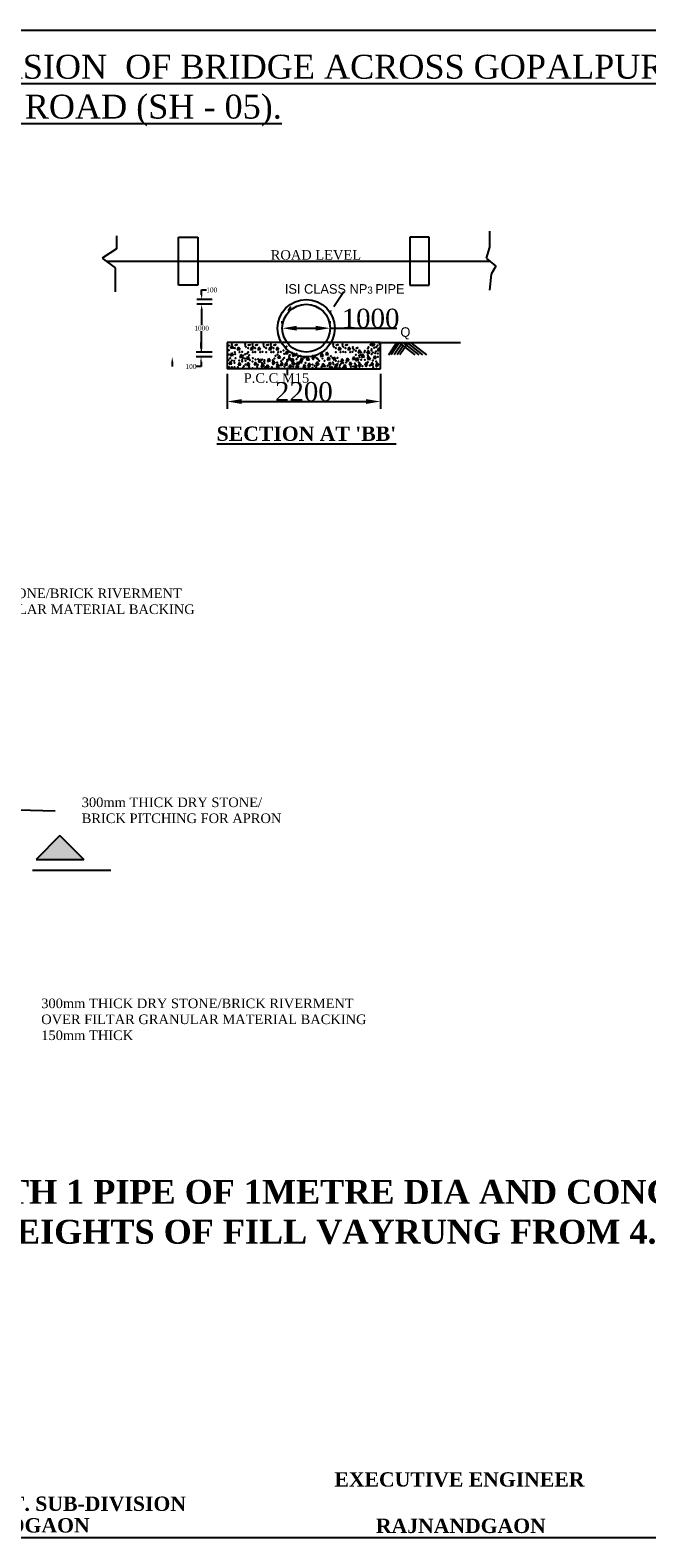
# Model space of a CAD drawing. Header units: millimetres. Extents: x -1995464 to 2763072, y 540154 to 1556955.
# Tile 5 of 24: x 1294810 to 1307696, y 1304186 to 1335686. Entities that reach past the tile are written whole.
import ezdxf

# ---------------------------------------------------------------- set-up
doc = ezdxf.new("R2010")
doc.units = ezdxf.units.MM
doc.header["$MEASUREMENT"] = 0
doc.styles.get("Standard").update_dxf_attribs({"font": 'times.ttf'})
doc.dimstyles.get("Standard").update_dxf_attribs({"dimtxt": 400, "dimasz": 300, "dimexe": 150, "dimexo": 100, "dimgap": 0.09, "dimtad": 1, "dimtih": 1, "dimtoh": 1, "dimdec": 0, "dimzin": 0, "dimdsep": 46, "dimtxsty": 'Standard', "dimcen": 0.09, "dimadec": 0, "dimazin": 0, "dimtfac": 1, "dimtdec": 0, "dimtofl": 0, "dimtmove": 0, "dimatfit": 3, "dimfxl": 150, "dimtolj": 1, "dimtzin": 0, "dimarcsym": 0})

# ---------------------------------------------------------------- blocks, each defined once
blk = doc.blocks.new('*D83')
at = {"color": 0, "lineweight": -2, "transparency": 16777216}
for p, q in [((1298929, 1328509), (1298929, 1327777)), ((1302129, 1328509), (1302129, 1327777)), ((1299229, 1327927), (1301829, 1327927))]:
    blk.add_line(p, q, dxfattribs=at)
at = {"color": 0, "lineweight": 25, "transparency": 16777216}
for points in [[(1299229, 1327977), (1299229, 1327877), (1298929, 1327927)], [(1301829, 1327977), (1301829, 1327877), (1302129, 1327927)]]:
    blk.add_solid(points, dxfattribs=at)
at = {"layer": 'Defpoints', "color": 0, "lineweight": 25, "transparency": 16777216}
for p in [(1298929, 1328609), (1302129, 1328609), (1302129, 1327927)]:
    blk.add_point(p, dxfattribs=at)
at = {"color": 0, "transparency": 16777216, "insert": (1300529, 1328131), "char_height": 400, "attachment_point": 5}
blk.add_mtext('\\A1;2200', dxfattribs=at)
blk = doc.blocks.new('*D59')
at = {"color": 0, "lineweight": -2, "transparency": 16777216}
for p, q in [((1300078, 1329559), (1300078, 1329609)), ((1300378, 1329459), (1300778, 1329459)), ((1301078, 1329559), (1301078, 1329609)), ((1301078, 1329459), (1302469, 1329459))]:
    blk.add_line(p, q, dxfattribs=at)
at = {"color": 0, "lineweight": 25, "transparency": 16777216}
for points in [[(1300378, 1329509), (1300378, 1329409), (1300078, 1329459)], [(1300778, 1329509), (1300778, 1329409), (1301078, 1329459)]]:
    blk.add_solid(points, dxfattribs=at)
at = {"layer": 'Defpoints', "color": 0, "lineweight": 25, "transparency": 16777216}
for p in [(1300078, 1329459), (1301078, 1329459), (1301078, 1329459)]:
    blk.add_point(p, dxfattribs=at)
at = {"color": 0, "transparency": 16777216, "insert": (1301923, 1329663), "char_height": 400, "attachment_point": 5}
blk.add_mtext('\\A1;1000', dxfattribs=at)

msp = doc.modelspace()

# ---------------------------------------------------------------- hatches: boundary and pattern name
msp.add_hatch(color=0).paths.add_polyline_path([(1295433.7, 1318359.6), (1295933.7, 1318359.6), (1295433.7, 1318859.6), (1294933.7, 1318359.6)])

# ---------------------------------------------------------------- linework, layer by layer
at = {"color": 0}
for p, q in [((1266081.2, 1335686.2), (1310781.2, 1335686.2)), ((1296616.8, 1331387.8), (1296616.8, 1331120.6)), ((1297912.6, 1330859), (1297912.6, 1331359)), ((1297912.6, 1331359), (1298312.6, 1331359)), ((1298312.6, 1331359), (1298312.6, 1330359)), ((1303144.1, 1331359), (1302744.1, 1331359)), ((1302744.1, 1331359), (1302744.1, 1330359)), ((1303144.1, 1330859), (1303144.1, 1331359)), ((1304406.5, 1331488), (1304406.5, 1331154)), ((1296616.8, 1331120.6), (1296315.9, 1330920.2)), ((1296315.9, 1330920.2), (1296583.4, 1330719.8)), ((1304406.5, 1331154), (1304339.7, 1330920.2)), ((1304339.7, 1330920.2), (1304540.3, 1330753.2)), ((1296397.7, 1330859), (1304413.1, 1330859)), ((1296583.4, 1330719.8), (1296583.4, 1330519.4)), ((1297912.6, 1330359), (1297912.6, 1330859)), ((1303144.1, 1330359), (1303144.1, 1330859)), ((1304440, 1330586.2), (1304406.5, 1330252.2)), ((1304540.3, 1330753.2), (1304440, 1330586.2)), ((1296583.4, 1330519.4), (1296583.4, 1330218.8)), ((1298312.6, 1330359), (1297912.6, 1330359)), ((1298393.6, 1330159.2), (1298393.6, 1330259.3)), ((1298393.6, 1330259.3), (1298493.7, 1330259.3)), ((1302744.1, 1330359), (1303144.1, 1330359)), ((1298615.4, 1330059), (1298293.4, 1330059)), ((1298615.4, 1329959), (1298293.4, 1329959)), ((1298615.4, 1329959), (1298293.4, 1329959)), ((1301158.3, 1329914.7), (1301365.5, 1330223.1)), ((1298393.6, 1329858.8), (1298393.6, 1329519.2)), ((1298393.6, 1329858.8), (1298393.6, 1329758.6)), ((1300203.3, 1329831.6), (1300259.2, 1329914.7)), ((1298393.6, 1329059.2), (1298393.6, 1329398.8)), ((1298380.7, 1329059.2), (1298380.7, 1329159.3)), ((1302128.6, 1329159), (1298928.6, 1329159)), ((1299159, 1329159), (1298928.6, 1329159)), ((1298928.6, 1329159), (1298928.6, 1328609)), ((1299019.9, 1329098.2), (1298999.1, 1329039.3)), ((1298999.1, 1329039.3), (1299058.1, 1329049.7)), ((1299058.1, 1329049.7), (1299019.9, 1329098.2)), ((1299157.1, 1329065.6), (1299136.3, 1329006.6)), ((1299136.3, 1329006.6), (1299195.3, 1329017)), ((1299195.3, 1329017), (1299157.1, 1329065.6)), ((1299333.7, 1329049.7), (1299295.5, 1329098.2)), ((1299432.7, 1329065.6), (1299411.9, 1329006.6)), ((1299411.9, 1329006.6), (1299470.9, 1329017)), ((1299470.9, 1329017), (1299432.7, 1329065.6)), ((1299486.8, 1329049.7), (1299448.6, 1329098.2)), ((1299585.8, 1329065.6), (1299564.9, 1329006.6)), ((1299564.9, 1329006.6), (1299623.9, 1329017)), ((1299623.9, 1329017), (1299585.8, 1329065.6)), ((1299716.3, 1329049.7), (1299678.1, 1329098.2)), ((1299815.3, 1329065.6), (1299794.5, 1329006.6)), ((1299794.5, 1329006.6), (1299853.5, 1329017)), ((1299853.5, 1329017), (1299815.3, 1329065.6)), ((1299869.4, 1329049.7), (1299831.2, 1329098.2)), ((1299968.3, 1329065.6), (1299947.5, 1329006.6)), ((1299947.5, 1329006.6), (1300006.5, 1329017)), ((1300006.5, 1329017), (1299968.3, 1329065.6)), ((1301170.1, 1329049.7), (1301132, 1329098.2)), ((1301269.1, 1329065.6), (1301248.3, 1329006.6)), ((1301248.3, 1329006.6), (1301307.3, 1329017)), ((1301307.3, 1329017), (1301269.1, 1329065.6)), ((1301367.5, 1329049.7), (1301329.3, 1329098.2)), ((1301466.5, 1329065.6), (1301445.6, 1329006.6)), ((1301445.6, 1329006.6), (1301504.7, 1329017)), ((1301504.7, 1329017), (1301466.5, 1329065.6)), ((1301584.8, 1328990.7), (1301546.6, 1329039.3)), ((1301683.8, 1329006.6), (1301663, 1328947.7)), ((1301722, 1328958.1), (1301683.8, 1329006.6)), ((1301868, 1328993.8), (1301847.1, 1328934.8)), ((1301906.2, 1328945.3), (1301868, 1328993.8)), ((1302128.6, 1329159), (1301898.2, 1329159)), ((1301972.5, 1329150.4), (1301951.6, 1329091.5)), ((1301951.6, 1329091.5), (1302010.7, 1329101.9)), ((1302010.7, 1329101.9), (1301972.5, 1329150.4)), ((1302090.1, 1329046), (1302069.2, 1328987)), ((1302069.2, 1328987), (1302128.3, 1328997.5)), ((1302128.3, 1328997.5), (1302090.1, 1329046)), ((1302128.6, 1328609), (1302128.6, 1329159)), ((1302147.9, 1329158.7), (1303799.5, 1329158.7)), ((1302469.5, 1329159.3), (1302295.9, 1328899.1)), ((1302529.6, 1329159.3), (1302356.3, 1328899.5)), ((1302589.7, 1329159.3), (1302416.6, 1328899.9)), ((1302469.5, 1329159.3), (1302766.9, 1329159.3)), ((1302606, 1329093.6), (1302477, 1328900.3)), ((1302855.2, 1328902.6), (1302520.4, 1329159.3)), ((1302701.4, 1329146.5), (1302537.4, 1328900.7)), ((1302936.7, 1328903.1), (1302602.6, 1329159.3)), ((1303018.2, 1328903.6), (1302684.8, 1329159.3)), ((1303099.8, 1328904.2), (1302766.9, 1329159.3)), ((1297779.2, 1328758.8), (1297779.2, 1328658.6)), ((1298615.4, 1328959), (1298280.5, 1328959)), ((1298615.4, 1328859), (1298280.5, 1328859)), ((1298615.4, 1328959), (1298293.4, 1328959)), ((1298380.7, 1328758.8), (1298380.7, 1328658.6)), ((1298987.3, 1328765.4), (1298966.4, 1328706.4)), ((1298966.4, 1328706.4), (1299025.5, 1328716.8)), ((1299025.5, 1328716.8), (1298987.3, 1328765.4)), ((1299019.9, 1328941.6), (1298999.1, 1328882.6)), ((1298999.1, 1328882.6), (1299058.1, 1328893)), ((1299058.1, 1328893), (1299019.9, 1328941.6)), ((1299176.7, 1328745.8), (1299155.9, 1328686.9)), ((1299155.9, 1328686.9), (1299214.9, 1328697.3)), ((1299214.9, 1328697.3), (1299176.7, 1328745.8)), ((1299209.4, 1328909), (1299188.5, 1328850)), ((1299188.5, 1328850), (1299247.6, 1328860.4)), ((1299247.6, 1328860.4), (1299209.4, 1328909)), ((1299353.1, 1328869.8), (1299332.2, 1328810.9)), ((1299332.2, 1328810.9), (1299391.3, 1328821.3)), ((1299359.6, 1328739.3), (1299338.8, 1328680.3)), ((1299338.8, 1328680.3), (1299397.8, 1328690.7)), ((1299391.3, 1328821.3), (1299353.1, 1328869.8)), ((1299397.8, 1328690.7), (1299359.6, 1328739.3)), ((1299509.8, 1328752.4), (1299489, 1328693.4)), ((1299489, 1328693.4), (1299548, 1328703.8)), ((1299548, 1328703.8), (1299509.8, 1328752.4)), ((1299601.3, 1328811.1), (1299580.5, 1328752.1)), ((1299580.5, 1328752.1), (1299639.5, 1328762.5)), ((1299639.5, 1328762.5), (1299601.3, 1328811.1)), ((1299660.1, 1328713.2), (1299639.3, 1328654.2)), ((1299698.3, 1328664.6), (1299660.1, 1328713.2)), ((1299764.6, 1328693.6), (1299743.8, 1328634.7)), ((1299802.8, 1328645.1), (1299764.6, 1328693.6)), ((1299790.7, 1328824.1), (1299769.9, 1328765.2)), ((1299769.9, 1328765.2), (1299828.9, 1328775.6)), ((1299828.9, 1328775.6), (1299790.7, 1328824.1)), ((1299888.7, 1328778.5), (1299867.9, 1328719.5)), ((1299867.9, 1328719.5), (1299926.9, 1328729.9)), ((1299926.9, 1328729.9), (1299888.7, 1328778.5)), ((1299980.2, 1328706.7), (1299959.3, 1328647.7)), ((1300018.4, 1328658.1), (1299980.2, 1328706.7)), ((1300006.3, 1328889.4), (1299985.5, 1328830.4)), ((1299985.5, 1328830.4), (1300044.5, 1328840.8)), ((1300044.5, 1328840.8), (1300006.3, 1328889.4)), ((1300058.6, 1328739.3), (1300037.7, 1328680.3)), ((1300037.7, 1328680.3), (1300096.7, 1328690.7)), ((1300096.7, 1328690.7), (1300058.6, 1328739.3)), ((1300150, 1328745.8), (1300129.2, 1328686.9)), ((1300129.2, 1328686.9), (1300188.2, 1328697.3)), ((1300163.1, 1328980.8), (1300142.2, 1328921.8)), ((1300142.2, 1328921.8), (1300201.3, 1328932.2)), ((1300188.2, 1328697.3), (1300150, 1328745.8)), ((1300201.3, 1328932.2), (1300163.1, 1328980.8)), ((1300221.9, 1328856.8), (1300201, 1328797.8)), ((1300201, 1328797.8), (1300260.1, 1328808.2)), ((1300234.9, 1328693.6), (1300214.1, 1328634.7)), ((1300260.1, 1328808.2), (1300221.9, 1328856.8)), ((1300273.1, 1328645.1), (1300234.9, 1328693.6)), ((1300287.2, 1328824.1), (1300266.3, 1328765.2)), ((1300266.3, 1328765.2), (1300325.4, 1328775.6)), ((1300300.2, 1328758.9), (1300279.4, 1328699.9)), ((1300279.4, 1328699.9), (1300338.4, 1328710.3)), ((1300325.4, 1328775.6), (1300287.2, 1328824.1)), ((1300313.3, 1328935.1), (1300292.5, 1328876.1)), ((1300292.5, 1328876.1), (1300351.5, 1328886.5)), ((1300338.4, 1328710.3), (1300300.2, 1328758.9)), ((1300351.5, 1328886.5), (1300313.3, 1328935.1)), ((1300385.2, 1328693.6), (1300364.3, 1328634.7)), ((1300398.2, 1328758.9), (1300377.4, 1328699.9)), ((1300377.4, 1328699.9), (1300436.4, 1328710.3)), ((1300423.4, 1328645.1), (1300385.2, 1328693.6)), ((1300436.4, 1328710.3), (1300398.2, 1328758.9)), ((1300457, 1328791.5), (1300436.2, 1328732.5)), ((1300436.2, 1328732.5), (1300495.2, 1328743)), ((1300476.6, 1328837.2), (1300455.8, 1328778.2)), ((1300455.8, 1328778.2), (1300514.8, 1328788.6)), ((1300495.2, 1328743), (1300457, 1328791.5)), ((1300514.8, 1328788.6), (1300476.6, 1328837.2)), ((1300535.4, 1328700.2), (1300514.6, 1328641.2)), ((1300521.1, 1328843.5), (1300580.1, 1328853.9)), ((1300573.6, 1328651.6), (1300535.4, 1328700.2)), ((1300607.3, 1328850.2), (1300586.4, 1328791.3)), ((1300586.4, 1328791.3), (1300645.4, 1328801.7)), ((1300645.4, 1328801.7), (1300607.3, 1328850.2)), ((1300633.4, 1328726.3), (1300612.5, 1328667.3)), ((1300612.5, 1328667.3), (1300671.6, 1328677.7)), ((1300671.6, 1328677.7), (1300633.4, 1328726.3)), ((1300736.6, 1328880.4), (1300723.6, 1328843.5)), ((1300723.6, 1328843.5), (1300782.6, 1328853.9)), ((1300782.6, 1328853.9), (1300757.1, 1328886.4)), ((1300803.2, 1328758.9), (1300782.4, 1328699.9)), ((1300782.4, 1328699.9), (1300841.4, 1328710.3)), ((1300841.4, 1328710.3), (1300803.2, 1328758.9)), ((1300901.2, 1328928.6), (1300880.4, 1328869.6)), ((1300880.4, 1328869.6), (1300939.4, 1328880)), ((1300939.4, 1328880), (1300901.2, 1328928.6)), ((1300927.3, 1328719.7), (1300906.5, 1328660.8)), ((1300906.5, 1328660.8), (1300965.5, 1328671.2)), ((1300965.5, 1328671.2), (1300927.3, 1328719.7)), ((1301005.7, 1328961.2), (1300984.9, 1328902.2)), ((1300984.9, 1328902.2), (1301043.9, 1328912.6)), ((1301043.9, 1328912.6), (1301005.7, 1328961.2)), ((1301038.4, 1328856.8), (1301017.5, 1328797.8)), ((1301017.5, 1328797.8), (1301076.6, 1328808.2)), ((1301076.6, 1328808.2), (1301038.4, 1328856.8)), ((1301064.5, 1328752.4), (1301043.7, 1328693.4)), ((1301043.7, 1328693.4), (1301102.7, 1328703.8)), ((1301102.7, 1328703.8), (1301064.5, 1328752.4)), ((1301162.5, 1328856.8), (1301141.7, 1328797.8)), ((1301141.7, 1328797.8), (1301200.7, 1328808.2)), ((1301200.7, 1328808.2), (1301162.5, 1328856.8)), ((1301195.1, 1328706.7), (1301174.3, 1328647.7)), ((1301233.3, 1328658.1), (1301195.1, 1328706.7)), ((1301319.3, 1328817.6), (1301298.4, 1328758.6)), ((1301298.4, 1328758.6), (1301357.5, 1328769.1)), ((1301357.5, 1328769.1), (1301319.3, 1328817.6)), ((1301378, 1328700.2), (1301357.2, 1328641.2)), ((1301416.2, 1328651.6), (1301378, 1328700.2)), ((1301436.8, 1328830.7), (1301416, 1328771.7)), ((1301416, 1328771.7), (1301475, 1328782.1)), ((1301475, 1328782.1), (1301436.8, 1328830.7)), ((1301495.6, 1328752.4), (1301474.8, 1328693.4)), ((1301474.8, 1328693.4), (1301533.8, 1328703.8)), ((1301533.8, 1328703.8), (1301495.6, 1328752.4)), ((1301567.5, 1328863.3), (1301546.6, 1328804.3)), ((1301546.6, 1328804.3), (1301605.7, 1328814.7)), ((1301605.7, 1328814.7), (1301567.5, 1328863.3)), ((1301606.7, 1328700.2), (1301585.8, 1328641.2)), ((1301644.9, 1328651.6), (1301606.7, 1328700.2)), ((1301639.3, 1328837.2), (1301618.5, 1328778.2)), ((1301618.5, 1328778.2), (1301677.5, 1328788.6)), ((1301677.5, 1328788.6), (1301639.3, 1328837.2)), ((1301663, 1328947.7), (1301722, 1328958.1)), ((1301691.6, 1328726.3), (1301670.8, 1328667.3)), ((1301670.8, 1328667.3), (1301729.8, 1328677.7)), ((1301729.8, 1328677.7), (1301691.6, 1328726.3)), ((1301756.9, 1328909), (1301736.1, 1328850)), ((1301736.1, 1328850), (1301795.1, 1328860.4)), ((1301795.1, 1328860.4), (1301756.9, 1328909)), ((1301822.2, 1328745.8), (1301801.4, 1328686.9)), ((1301801.4, 1328686.9), (1301860.4, 1328697.3)), ((1301860.4, 1328697.3), (1301822.2, 1328745.8)), ((1301847.1, 1328934.8), (1301906.2, 1328945.3)), ((1301881, 1328863.3), (1301860.2, 1328804.3)), ((1301860.2, 1328804.3), (1301919.2, 1328814.7)), ((1301919.2, 1328814.7), (1301881, 1328863.3)), ((1301946.3, 1328745.8), (1301925.5, 1328686.9)), ((1301925.5, 1328686.9), (1301984.5, 1328697.3)), ((1301984.5, 1328697.3), (1301946.3, 1328745.8)), ((1302005.1, 1328882.9), (1301984.3, 1328823.9)), ((1301984.3, 1328823.9), (1302043.3, 1328834.3)), ((1302043.3, 1328834.3), (1302005.1, 1328882.9)), ((1302057.4, 1328732.8), (1302036.6, 1328673.8)), ((1302036.6, 1328673.8), (1302095.6, 1328684.2)), ((1302095.6, 1328684.2), (1302057.4, 1328732.8)), ((1298380.7, 1328658.6), (1298280.5, 1328658.6)), ((1301378.6, 1328609), (1298928.6, 1328609)), ((1299639.3, 1328654.2), (1299698.3, 1328664.6)), ((1299743.8, 1328634.7), (1299802.8, 1328645.1)), ((1299959.3, 1328647.7), (1300018.4, 1328658.1)), ((1300180.2, 1328580.1), (1300180.2, 1328479.9)), ((1300214.1, 1328634.7), (1300273.1, 1328645.1)), ((1300364.3, 1328634.7), (1300423.4, 1328645.1)), ((1300514.6, 1328641.2), (1300573.6, 1328651.6)), ((1300528.6, 1328609), (1302128.6, 1328609)), ((1301174.3, 1328647.7), (1301233.3, 1328658.1)), ((1301357.2, 1328641.2), (1301416.2, 1328651.6)), ((1301378.6, 1328609), (1302128.6, 1328609)), ((1301585.8, 1328641.2), (1301644.9, 1328651.6)), ((1294562.7, 1319393.4), (1295330.8, 1319375.7)), ((1295433.7, 1318859.6), (1294933.7, 1318359.6)), ((1295433.7, 1318859.6), (1295933.7, 1318359.6)), ((1294933.7, 1318359.6), (1295433.7, 1318359.6)), ((1295433.7, 1318359.6), (1295933.7, 1318359.6)), ((1294859.1, 1318138.1), (1296497, 1318138.1)), ((1310781.2, 1304186.2), (1266081.2, 1304186.2))]:
    msp.add_line(p, q, dxfattribs=at)
for radius in [600, 500]:
    msp.add_circle((1300577.7, 1329459), radius, dxfattribs=at)
for p in [(1298962.4, 1329096.1), (1298962.4, 1328998.2), (1299027.7, 1329122.2), (1299086.5, 1329043.9), (1299099.6, 1329102.6), (1299125.7, 1329109.1), (1299303.3, 1329122.2), (1299362.1, 1329043.9), (1299375.2, 1329102.6), (1299401.3, 1329109.1), (1299456.4, 1329122.2), (1299515.1, 1329043.9), (1299528.2, 1329102.6), (1299554.3, 1329109.1), (1299685.9, 1329122.2), (1299744.7, 1329043.9), (1299757.8, 1329102.6), (1299783.9, 1329109.1), (1299838.9, 1329122.2), (1299897.7, 1329043.9), (1299910.8, 1329102.6), (1299936.9, 1329109.1), (1300105.5, 1328991.7), (1300151.2, 1329043.9), (1300164.3, 1329076.5), (1301139.7, 1329122.2), (1301198.5, 1329043.9), (1301211.6, 1329102.6), (1301237.7, 1329109.1), (1301337.1, 1329122.2), (1301395.9, 1329043.9), (1301408.9, 1329102.6), (1301435.1, 1329109.1), (1301554.4, 1329063.2), (1301626.3, 1329043.6), (1301652.4, 1329050.2), (1301803.9, 1328985.2), (1301869.2, 1329037.4), (1301882.3, 1329063.5), (1301921.5, 1329109.1), (1301934.5, 1329141.8), (1301941.1, 1329024.3), (1301941.1, 1328991.7), (1301999.9, 1329050.4), (1302039, 1329063.5), (1302065.2, 1329096.1), (1302110.9, 1329135.2), (1298955.9, 1328795.9), (1298962.4, 1328906.8), (1298988.5, 1328835.1), (1299027.7, 1328782.9), (1299073.4, 1328776.3), (1299080, 1328737.2), (1299086.5, 1328959.1), (1299093, 1328919.9), (1299099.6, 1328835.1), (1299178, 1328782.9), (1299184.5, 1328959.1), (1299236.7, 1328965.6), (1299236.7, 1328795.9), (1299243.3, 1328763.3), (1299256.3, 1328841.6), (1299262.9, 1328887.3), (1299295.5, 1328828.5), (1299302.1, 1328919.9), (1299308.6, 1328776.3), (1299308.6, 1328698), (1299341.3, 1328932.9), (1299362.1, 1328959.1), (1299387, 1328893.8), (1299400, 1328789.4), (1299458.8, 1328763.3), (1299460.1, 1328959.1), (1299465.4, 1328835.1), (1299512.3, 1328965.6), (1299515.1, 1328959.1), (1299517.6, 1328802.4), (1299569.9, 1328691.5), (1299576.4, 1328815.5), (1299613.1, 1328959.1), (1299648.3, 1328737.2), (1299661.3, 1328802.4), (1299665.4, 1328965.6), (1299700.5, 1328763.3), (1299707.1, 1328789.4), (1299707.1, 1328730.6), (1299744.7, 1328959.1), (1299842.7, 1328959.1), (1299883.4, 1328789.4), (1299890, 1328704.5), (1299894.9, 1328965.6), (1299897.7, 1328959.1), (1299916.1, 1328828.5), (1299935.7, 1328880.7), (1299974.9, 1328743.7), (1299974.9, 1328698), (1299981.4, 1328906.8), (1299995.7, 1328959.1), (1300048, 1328965.6), (1300053.3, 1328769.8), (1300092.5, 1328802.4), (1300118.6, 1328926.4), (1300118.6, 1328841.6), (1300177.4, 1328795.9), (1300177.4, 1328763.3), (1300223.1, 1328874.2), (1300236.2, 1328893.8), (1300281.9, 1328946), (1300288.4, 1328926.4), (1300340.7, 1328717.6), (1300373.3, 1328926.4), (1300373.3, 1328809), (1300406, 1328854.6), (1300458.3, 1328880.7), (1300562.8, 1328737.2), (1300582.4, 1328848.1), (1300647.7, 1328711.1), (1300706.5, 1328835.1), (1300713, 1328698), (1300719.5, 1328880.7), (1300726.1, 1328809), (1300752.2, 1328671.9), (1300791.4, 1328671.9), (1300797.9, 1328835.1), (1300824.1, 1328815.5), (1300824.1, 1328691.5), (1300837.1, 1328704.5), (1300850.2, 1328776.3), (1300915.5, 1328828.5), (1300961.2, 1328776.3), (1301020, 1328671.9), (1301091.9, 1328874.2), (1301124.5, 1328841.6), (1301137.6, 1328743.7), (1301150.7, 1328704.5), (1301196.4, 1328776.3), (1301198.5, 1328959.1), (1301235.6, 1328841.6), (1301235.6, 1328717.6), (1301255.2, 1328763.3), (1301281.3, 1328685), (1301296.5, 1328959.1), (1301307.4, 1328724.1), (1301348.8, 1328965.6), (1301353.2, 1328737.2), (1301395.9, 1328959.1), (1301412, 1328743.7), (1301493.8, 1328959.1), (1301546.1, 1328965.6), (1301594.9, 1328724.1), (1301613.2, 1328984.9), (1301613.2, 1328900.1), (1301679.8, 1328743.7), (1301686.3, 1328887.3), (1301692.8, 1328854.6), (1301711.2, 1328900.1), (1301725.5, 1328952.5), (1301725.5, 1328795.9), (1301763.5, 1328906.6), (1301797.4, 1328959.1), (1301803.9, 1328795.9), (1301862.7, 1328893.8), (1301862.7, 1328848.1), (1301862.7, 1328750.2), (1301875.7, 1328867.7), (1301908.4, 1328678.4), (1301941.1, 1328913.4), (1301967.2, 1328952.5), (1301967.2, 1328782.9), (1302019.4, 1328939.5), (1302032.5, 1328972.1), (1302039, 1328763.3), (1302071.7, 1328932.9), (1302078.2, 1328861.2), (1298968.9, 1328645.8), (1299021.2, 1328645.8), (1299080, 1328645.8), (1299151.8, 1328645.8), (1299262.9, 1328639.3), (1299275.9, 1328665.4), (1299387, 1328652.3), (1299458.8, 1328626.2), (1299550.3, 1328652.3), (1299720.1, 1328645.8), (1299857.3, 1328645.8), (1300125.1, 1328658.9), (1300308, 1328658.9), (1300628.1, 1328632.8), (1300647.7, 1328665.4), (1300713, 1328632.8), (1300784.9, 1328639.3), (1300895.9, 1328652.3), (1300967.8, 1328665.4), (1301072.3, 1328652.3), (1301111.5, 1328645.8), (1301176.8, 1328645.8), (1301274.8, 1328645.8), (1301353.2, 1328639.3), (1301405.4, 1328632.8), (1301509.9, 1328652.3), (1301562.2, 1328658.9), (1301692.8, 1328652.3), (1301751.6, 1328665.4), (1301830, 1328665.4), (1301980.3, 1328645.8), (1302045.6, 1328658.9)]:
    msp.add_point(p, dxfattribs=at)
for points in [[(1298376.9, 1330159.2), (1298410.3, 1330159.2), (1298393.6, 1330059)], [(1298376.9, 1329858.8), (1298410.3, 1329858.8), (1298393.6, 1329959)], [(1298376.9, 1329858.8), (1298410.3, 1329858.8), (1298393.6, 1329959)], [(1301116.3, 1329822.3), (1301088.6, 1329840.9), (1301046.5, 1329748.4)], [(1298364, 1329059.2), (1298397.4, 1329059.2), (1298380.7, 1328959)], [(1298376.9, 1329059.2), (1298410.3, 1329059.2), (1298393.6, 1328959)], [(1297762.5, 1328758.8), (1297795.9, 1328758.8), (1297779.2, 1328859)], [(1298364, 1328758.8), (1298397.4, 1328758.8), (1298380.7, 1328859)], [(1300163.5, 1328580.1), (1300196.9, 1328580.1), (1300180.2, 1328680.3)]]:
    msp.add_solid(points, dxfattribs=at)

# ---------------------------------------------------------------- texts
for s, insert, char_height, width, attachment_point in [('{\\LCONSTRUCTION OF 1000 MM DIA H.P.C ON APPROACH ROAD AND DIVERSION  OF BRIDGE ACROSS GOPALPUR NALLA ON RAJNANDGAON - KAWARDHA - PONDI ROAD (SH - 05).}', (1288394.5, 1334424.3), 500, 40190.225, 5), ('{\\fTimes New Roman|b0|i0|c0|p18;ROAD LEVEL}', (1299837.2, 1331091), 200, 3330.744, 1), ('{\\fVrinda|b0|i0|c0|p2;ISI CLASS NP\\H0.75x;3 \\H1.333x;PIPE}', (1300132, 1330379.6), 200, 3330.744, 1), ('{\\fVrinda|b0|i0|c0|p2;Q}', (1302546.5, 1329478.6), 200, 3330.744, 1), ('{\\fTimes New Roman|b0|i0|c0|p18;P.C.C M15}', (1299272.2, 1328518.6), 200, 3330.744, 1), ("{\\fTimes New Roman|b1|i0|c0|p18;\\LSECTION AT 'BB'}", (1298707.4, 1327405.4), 300, 4237.408, 1), ('{\\fTimes New Roman|b0|i0|c0|p18;300mm THICK DRY STONE/BRICK RIVERMENT \\POVER FILTAR GRANULAR MATERIAL BACKING \\P150mm THICK}', (1291451.7, 1324020.8), 200, 13906.361, 1), ('{\\fTimes New Roman|b0|i0|c0|p18;300mm THICK DRY STONE/  BRICK PITCHING FOR APRON}', (1295887.6, 1319653.8), 200, 4389.708, 1), ('{\\fTimes New Roman|b0|i0|c0|p18;300mm THICK DRY STONE/BRICK RIVERMENT \\POVER FILTAR GRANULAR MATERIAL BACKING \\P150mm THICK}', (1295041.6, 1315453.4), 200, 13906.361, 1), ('{\\fTimes New Roman|b1|i0|c0|p18;R.C.C. PIPE CULVERT WITH 1 PIPE OF 1METRE DIA AND CONCRTE CRADLE BEDDING FOR HEIGHTS OF FILL VAYRUNG FROM 4.0m-8.0 m}', (1285052.4, 1311665.3), 500, 27423.38, 1), ('{\\fTimes New Roman|b1|i0|c0|p18;EXECUTIVE ENGINEER}', (1301167.8, 1305556.4), 300, 27423.38, 1), ('{\\fTimes New Roman|b1|i0|c0|p18;PWD BRIDGE CONST. SUB-DIVISION}', (1290058.7, 1305049.5), 300, 27423.38, 1), ('{\\fTimes New Roman|b1|i0|c0|p18;RAJNANDGAON}', (1292503.2, 1304598.2), 300, 27423.38, 1), ('{\\fTimes New Roman|b1|i0|c0|p18;RAJNANDGAON}', (1302034.6, 1304587.7), 300, 27423.38, 1)]:
    msp.add_mtext(s, dxfattribs=dict(at, insert=insert, char_height=char_height, width=width, attachment_point=attachment_point))
at = {"color": 0, "char_height": 100.18, "attachment_point": 5}
for s, insert in [('\\A1;100', (1298604, 1330259.3)), ('\\A1;1000', (1298393.6, 1329459)), ('\\A1;100', (1298170.3, 1328658.6))]:
    msp.add_mtext(s, dxfattribs=dict(at, insert=insert))

# ---------------------------------------------------------------- dimensions: what is measured, and where the dimension line sits
at = {"color": 0}
dim = msp.add_linear_dim(base=(1301077.7, 1329459), p1=(1300077.7, 1329459), p2=(1301077.7, 1329459), dimstyle='Standard', dxfattribs=at)
dim.commit()
dim.dimension.update_dxf_attribs({"geometry": '*D59', "text_midpoint": (1301923.3, 1329662.5)})
dim = msp.add_linear_dim(base=(1302128.6, 1327927.4), p1=(1298928.6, 1328609), p2=(1302128.6, 1328609), text='2200', dimstyle='Standard', dxfattribs=at)
dim.commit()
dim.dimension.update_dxf_attribs({"geometry": '*D83', "text_midpoint": (1300528.6, 1328131)})

doc.saveas('drawing.dxf')
